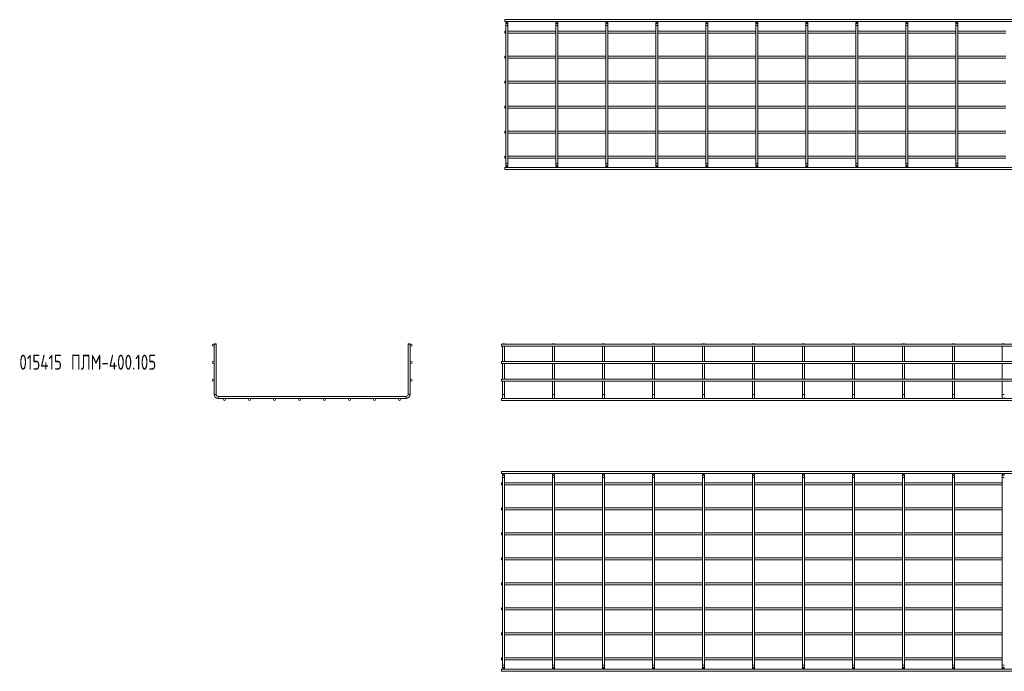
# Model space of a CAD drawing. Header units: millimetres. Extents: x -523 to 3473, y -2962 to -95.
# Tile 1 of 6: x -522 to 1448, y -2962 to -1657. Entities that reach past the tile are written whole.
import ezdxf

# ---------------------------------------------------------------- set-up
doc = ezdxf.new("R2010")
doc.units = ezdxf.units.MM
doc.styles.add('SLDTEXTSTYLE0', font='TXT', dxfattribs={"width": 0.7, "bigfont": 'bigfont'})

msp = doc.modelspace()

# ---------------------------------------------------------------- linework, layer by layer
at = {"color": 7, "linetype": 'Continuous', "lineweight": 15}
for p, q in [((3457, -1656.9), (449, -1656.9)), ((449, -1656.9), (449, -1660.9)), ((449, -1660.9), (3457, -1660.9)), ((451, -1662.9), (451, -1668.9)), ((451, -1668.9), (451, -1944.9)), ((455, -1668.9), (455, -1662.9)), ((455, -1944.9), (455, -1668.9)), ((551, -1662.9), (551, -1668.9)), ((551, -1668.9), (551, -1944.9)), ((555, -1668.9), (555, -1662.9)), ((555, -1944.9), (555, -1668.9)), ((651, -1662.9), (651, -1668.9)), ((651, -1668.9), (651, -1944.9)), ((655, -1668.9), (655, -1662.9)), ((655, -1944.9), (655, -1668.9)), ((751, -1662.9), (751, -1668.9)), ((751, -1668.9), (751, -1944.9)), ((755, -1668.9), (755, -1662.9)), ((755, -1944.9), (755, -1668.9)), ((851, -1662.9), (851, -1668.9)), ((851, -1668.9), (851, -1944.9)), ((855, -1668.9), (855, -1662.9)), ((855, -1944.9), (855, -1668.9)), ((951, -1662.9), (951, -1668.9)), ((951, -1668.9), (951, -1944.9)), ((955, -1668.9), (955, -1662.9)), ((955, -1944.9), (955, -1668.9)), ((1051, -1662.9), (1051, -1668.9)), ((1051, -1668.9), (1051, -1944.9)), ((1055, -1668.9), (1055, -1662.9)), ((1055, -1944.9), (1055, -1668.9)), ((1151, -1662.9), (1151, -1668.9)), ((1151, -1668.9), (1151, -1944.9)), ((1155, -1668.9), (1155, -1662.9)), ((1155, -1944.9), (1155, -1668.9)), ((1251, -1662.9), (1251, -1668.9)), ((1251, -1668.9), (1251, -1944.9)), ((1255, -1668.9), (1255, -1662.9)), ((1255, -1944.9), (1255, -1668.9)), ((1351, -1662.9), (1351, -1668.9)), ((1351, -1668.9), (1351, -1944.9)), ((1355, -1668.9), (1355, -1662.9)), ((1355, -1944.9), (1355, -1668.9)), ((451, -1679.9), (449, -1679.9)), ((449, -1679.9), (449, -1683.9)), ((449, -1683.9), (451, -1683.9)), ((551, -1679.9), (455, -1679.9)), ((455, -1683.9), (551, -1683.9)), ((651, -1679.9), (555, -1679.9)), ((555, -1683.9), (651, -1683.9)), ((751, -1679.9), (655, -1679.9)), ((655, -1683.9), (751, -1683.9)), ((851, -1679.9), (755, -1679.9)), ((755, -1683.9), (851, -1683.9)), ((951, -1679.9), (855, -1679.9)), ((855, -1683.9), (951, -1683.9)), ((1051, -1679.9), (955, -1679.9)), ((955, -1683.9), (1051, -1683.9)), ((1151, -1679.9), (1055, -1679.9)), ((1055, -1683.9), (1151, -1683.9)), ((1251, -1679.9), (1155, -1679.9)), ((1155, -1683.9), (1251, -1683.9)), ((1351, -1679.9), (1255, -1679.9)), ((1255, -1683.9), (1351, -1683.9)), ((1451, -1679.9), (1355, -1679.9)), ((1355, -1683.9), (1451, -1683.9)), ((451, -1729.9), (449, -1729.9)), ((449, -1729.9), (449, -1733.9)), ((551, -1729.9), (455, -1729.9)), ((651, -1729.9), (555, -1729.9)), ((751, -1729.9), (655, -1729.9)), ((851, -1729.9), (755, -1729.9)), ((951, -1729.9), (855, -1729.9)), ((1051, -1729.9), (955, -1729.9)), ((1151, -1729.9), (1055, -1729.9)), ((1251, -1729.9), (1155, -1729.9)), ((1351, -1729.9), (1255, -1729.9)), ((1451, -1729.9), (1355, -1729.9)), ((449, -1733.9), (451, -1733.9)), ((455, -1733.9), (551, -1733.9)), ((555, -1733.9), (651, -1733.9)), ((655, -1733.9), (751, -1733.9)), ((755, -1733.9), (851, -1733.9)), ((855, -1733.9), (951, -1733.9)), ((955, -1733.9), (1051, -1733.9)), ((1055, -1733.9), (1151, -1733.9)), ((1155, -1733.9), (1251, -1733.9)), ((1255, -1733.9), (1351, -1733.9)), ((1355, -1733.9), (1451, -1733.9)), ((451, -1779.9), (449, -1779.9)), ((449, -1779.9), (449, -1783.9)), ((449, -1783.9), (451, -1783.9)), ((551, -1779.9), (455, -1779.9)), ((455, -1783.9), (551, -1783.9)), ((651, -1779.9), (555, -1779.9)), ((555, -1783.9), (651, -1783.9)), ((751, -1779.9), (655, -1779.9)), ((655, -1783.9), (751, -1783.9)), ((851, -1779.9), (755, -1779.9)), ((755, -1783.9), (851, -1783.9)), ((951, -1779.9), (855, -1779.9)), ((855, -1783.9), (951, -1783.9)), ((1051, -1779.9), (955, -1779.9)), ((955, -1783.9), (1051, -1783.9)), ((1151, -1779.9), (1055, -1779.9)), ((1055, -1783.9), (1151, -1783.9)), ((1251, -1779.9), (1155, -1779.9)), ((1155, -1783.9), (1251, -1783.9)), ((1351, -1779.9), (1255, -1779.9)), ((1255, -1783.9), (1351, -1783.9)), ((1451, -1779.9), (1355, -1779.9)), ((1355, -1783.9), (1451, -1783.9)), ((451, -1829.9), (449, -1829.9)), ((449, -1829.9), (449, -1833.9)), ((551, -1829.9), (455, -1829.9)), ((651, -1829.9), (555, -1829.9)), ((751, -1829.9), (655, -1829.9)), ((851, -1829.9), (755, -1829.9)), ((951, -1829.9), (855, -1829.9)), ((1051, -1829.9), (955, -1829.9)), ((1151, -1829.9), (1055, -1829.9)), ((1251, -1829.9), (1155, -1829.9)), ((1351, -1829.9), (1255, -1829.9)), ((1451, -1829.9), (1355, -1829.9)), ((449, -1833.9), (451, -1833.9)), ((455, -1833.9), (551, -1833.9)), ((555, -1833.9), (651, -1833.9)), ((655, -1833.9), (751, -1833.9)), ((755, -1833.9), (851, -1833.9)), ((855, -1833.9), (951, -1833.9)), ((955, -1833.9), (1051, -1833.9)), ((1055, -1833.9), (1151, -1833.9)), ((1155, -1833.9), (1251, -1833.9)), ((1255, -1833.9), (1351, -1833.9)), ((1355, -1833.9), (1451, -1833.9)), ((451, -1879.9), (449, -1879.9)), ((449, -1879.9), (449, -1883.9)), ((449, -1883.9), (451, -1883.9)), ((551, -1879.9), (455, -1879.9)), ((455, -1883.9), (551, -1883.9)), ((651, -1879.9), (555, -1879.9)), ((555, -1883.9), (651, -1883.9)), ((751, -1879.9), (655, -1879.9)), ((655, -1883.9), (751, -1883.9)), ((851, -1879.9), (755, -1879.9)), ((755, -1883.9), (851, -1883.9)), ((951, -1879.9), (855, -1879.9)), ((855, -1883.9), (951, -1883.9)), ((1051, -1879.9), (955, -1879.9)), ((955, -1883.9), (1051, -1883.9)), ((1151, -1879.9), (1055, -1879.9)), ((1055, -1883.9), (1151, -1883.9)), ((1251, -1879.9), (1155, -1879.9)), ((1155, -1883.9), (1251, -1883.9)), ((1351, -1879.9), (1255, -1879.9)), ((1255, -1883.9), (1351, -1883.9)), ((1451, -1879.9), (1355, -1879.9)), ((1355, -1883.9), (1451, -1883.9)), ((451, -1929.9), (449, -1929.9)), ((449, -1929.9), (449, -1933.9)), ((551, -1929.9), (455, -1929.9)), ((651, -1929.9), (555, -1929.9)), ((751, -1929.9), (655, -1929.9)), ((851, -1929.9), (755, -1929.9)), ((951, -1929.9), (855, -1929.9)), ((1051, -1929.9), (955, -1929.9)), ((1151, -1929.9), (1055, -1929.9)), ((1251, -1929.9), (1155, -1929.9)), ((1351, -1929.9), (1255, -1929.9)), ((1451, -1929.9), (1355, -1929.9)), ((449, -1933.9), (451, -1933.9)), ((451, -1944.9), (451, -1950.9)), ((455, -1933.9), (551, -1933.9)), ((455, -1950.9), (455, -1944.9)), ((551, -1944.9), (551, -1950.9)), ((555, -1933.9), (651, -1933.9)), ((555, -1950.9), (555, -1944.9)), ((651, -1944.9), (651, -1950.9)), ((655, -1933.9), (751, -1933.9)), ((655, -1950.9), (655, -1944.9)), ((751, -1944.9), (751, -1950.9)), ((755, -1933.9), (851, -1933.9)), ((755, -1950.9), (755, -1944.9)), ((851, -1944.9), (851, -1950.9)), ((855, -1933.9), (951, -1933.9)), ((855, -1950.9), (855, -1944.9)), ((951, -1944.9), (951, -1950.9)), ((955, -1933.9), (1051, -1933.9)), ((955, -1950.9), (955, -1944.9)), ((1051, -1944.9), (1051, -1950.9)), ((1055, -1933.9), (1151, -1933.9)), ((1055, -1950.9), (1055, -1944.9)), ((1151, -1944.9), (1151, -1950.9)), ((1155, -1933.9), (1251, -1933.9)), ((1155, -1950.9), (1155, -1944.9)), ((1251, -1944.9), (1251, -1950.9)), ((1255, -1933.9), (1351, -1933.9)), ((1255, -1950.9), (1255, -1944.9)), ((1351, -1944.9), (1351, -1950.9)), ((1355, -1933.9), (1451, -1933.9)), ((1355, -1950.9), (1355, -1944.9)), ((3457, -1952.9), (449, -1952.9)), ((449, -1952.9), (449, -1956.9)), ((449, -1956.9), (3457, -1956.9)), ((-132.2, -2305.9), (-132.7, -2306.4)), ((-132.7, -2306.4), (-132.7, -2407.2)), ((-128.7, -2306.4), (-132.7, -2306.4)), ((-132.2, -2305.9), (-129.2, -2305.9)), ((-128.7, -2306.4), (-129.2, -2305.9)), ((-128.7, -2407.2), (-128.7, -2306.4)), ((255.8, -2305.9), (255.3, -2306.4)), ((255.3, -2306.4), (255.3, -2407.2)), ((259.3, -2306.4), (255.3, -2306.4)), ((255.8, -2305.9), (258.8, -2305.9)), ((259.3, -2306.4), (258.8, -2305.9)), ((259.3, -2407.2), (259.3, -2306.4)), ((3450.2, -2306.4), (442.2, -2306.4)), ((442.2, -2306.4), (442.2, -2310.4)), ((442.2, -2310.4), (3450.2, -2310.4)), ((444.7, -2305.9), (444.2, -2306.4)), ((444.2, -2310.4), (444.2, -2341.4)), ((444.7, -2305.9), (447.7, -2305.9)), ((448.2, -2306.4), (447.7, -2305.9)), ((448.2, -2341.4), (448.2, -2310.4)), ((544.7, -2305.9), (544.2, -2306.4)), ((544.2, -2310.4), (544.2, -2341.4)), ((544.7, -2305.9), (547.7, -2305.9)), ((548.2, -2306.4), (547.7, -2305.9)), ((548.2, -2341.4), (548.2, -2310.4)), ((644.7, -2305.9), (644.2, -2306.4)), ((644.2, -2310.4), (644.2, -2341.4)), ((644.7, -2305.9), (647.7, -2305.9)), ((648.2, -2306.4), (647.7, -2305.9)), ((648.2, -2341.4), (648.2, -2310.4)), ((744.7, -2305.9), (744.2, -2306.4)), ((744.2, -2310.4), (744.2, -2341.4)), ((744.7, -2305.9), (747.7, -2305.9)), ((748.2, -2306.4), (747.7, -2305.9)), ((748.2, -2341.4), (748.2, -2310.4)), ((844.7, -2305.9), (844.2, -2306.4)), ((844.2, -2310.4), (844.2, -2341.4)), ((844.7, -2305.9), (847.7, -2305.9)), ((848.2, -2306.4), (847.7, -2305.9)), ((848.2, -2341.4), (848.2, -2310.4)), ((944.7, -2305.9), (944.2, -2306.4)), ((944.2, -2310.4), (944.2, -2341.4)), ((944.7, -2305.9), (947.7, -2305.9)), ((948.2, -2306.4), (947.7, -2305.9)), ((948.2, -2341.4), (948.2, -2310.4)), ((1044.7, -2305.9), (1044.2, -2306.4)), ((1044.2, -2310.4), (1044.2, -2341.4)), ((1044.7, -2305.9), (1047.7, -2305.9)), ((1048.2, -2306.4), (1047.7, -2305.9)), ((1048.2, -2341.4), (1048.2, -2310.4)), ((1144.7, -2305.9), (1144.2, -2306.4)), ((1144.2, -2310.4), (1144.2, -2341.4)), ((1144.7, -2305.9), (1147.7, -2305.9)), ((1148.2, -2306.4), (1147.7, -2305.9)), ((1148.2, -2341.4), (1148.2, -2310.4)), ((1244.7, -2305.9), (1244.2, -2306.4)), ((1244.2, -2310.4), (1244.2, -2341.4)), ((1244.7, -2305.9), (1247.7, -2305.9)), ((1248.2, -2306.4), (1247.7, -2305.9)), ((1248.2, -2341.4), (1248.2, -2310.4)), ((1344.7, -2305.9), (1344.2, -2306.4)), ((1344.2, -2310.4), (1344.2, -2341.4)), ((1344.7, -2305.9), (1347.7, -2305.9)), ((1348.2, -2306.4), (1347.7, -2305.9)), ((1348.2, -2341.4), (1348.2, -2310.4)), ((1444.7, -2305.9), (1444.2, -2306.4)), ((1444.2, -2310.4), (1444.2, -2341.4)), ((1444.7, -2305.9), (1447.7, -2305.9)), ((1448.2, -2306.4), (1447.7, -2305.9)), ((3450.2, -2341.4), (442.2, -2341.4)), ((442.2, -2341.4), (442.2, -2345.4)), ((442.2, -2345.4), (3450.2, -2345.4)), ((444.2, -2345.4), (444.2, -2376.4)), ((448.2, -2376.4), (448.2, -2345.4)), ((544.2, -2345.4), (544.2, -2376.4)), ((548.2, -2376.4), (548.2, -2345.4)), ((644.2, -2345.4), (644.2, -2376.4)), ((648.2, -2376.4), (648.2, -2345.4)), ((744.2, -2345.4), (744.2, -2376.4)), ((748.2, -2376.4), (748.2, -2345.4)), ((844.2, -2345.4), (844.2, -2376.4)), ((848.2, -2376.4), (848.2, -2345.4)), ((944.2, -2345.4), (944.2, -2376.4)), ((948.2, -2376.4), (948.2, -2345.4)), ((1044.2, -2345.4), (1044.2, -2376.4)), ((1048.2, -2376.4), (1048.2, -2345.4)), ((1144.2, -2345.4), (1144.2, -2376.4)), ((1148.2, -2376.4), (1148.2, -2345.4)), ((1244.2, -2345.4), (1244.2, -2376.4)), ((1248.2, -2376.4), (1248.2, -2345.4)), ((1344.2, -2345.4), (1344.2, -2376.4)), ((1348.2, -2376.4), (1348.2, -2345.4)), ((1444.2, -2345.4), (1444.2, -2376.4)), ((3450.2, -2376.4), (442.2, -2376.4)), ((442.2, -2376.4), (442.2, -2380.4)), ((442.2, -2380.4), (3450.2, -2380.4)), ((444.2, -2380.4), (444.2, -2407.2)), ((448.2, -2407.2), (448.2, -2380.4)), ((544.2, -2380.4), (544.2, -2407.2)), ((548.2, -2407.2), (548.2, -2380.4)), ((644.2, -2380.4), (644.2, -2407.2)), ((648.2, -2407.2), (648.2, -2380.4)), ((744.2, -2380.4), (744.2, -2407.2)), ((748.2, -2407.2), (748.2, -2380.4)), ((844.2, -2380.4), (844.2, -2407.2)), ((848.2, -2407.2), (848.2, -2380.4)), ((944.2, -2380.4), (944.2, -2407.2)), ((948.2, -2407.2), (948.2, -2380.4)), ((1044.2, -2380.4), (1044.2, -2407.2)), ((1048.2, -2407.2), (1048.2, -2380.4)), ((1144.2, -2380.4), (1144.2, -2407.2)), ((1148.2, -2407.2), (1148.2, -2380.4)), ((1244.2, -2380.4), (1244.2, -2407.2)), ((1248.2, -2407.2), (1248.2, -2380.4)), ((1344.2, -2380.4), (1344.2, -2407.2)), ((1348.2, -2407.2), (1348.2, -2380.4)), ((1444.2, -2380.4), (1444.2, -2407.2)), ((251.3, -2411.2), (-124.7, -2411.2)), ((-124.7, -2415.2), (251.3, -2415.2)), ((3450.2, -2415.2), (442.2, -2415.2)), ((442.2, -2415.2), (442.2, -2419.2)), ((442.2, -2419.2), (3450.2, -2419.2)), ((444.2, -2407.2), (444.2, -2413.2)), ((448.2, -2413.2), (448.2, -2407.2)), ((544.2, -2407.2), (544.2, -2413.2)), ((548.2, -2413.2), (548.2, -2407.2)), ((644.2, -2407.2), (644.2, -2413.2)), ((648.2, -2413.2), (648.2, -2407.2)), ((744.2, -2407.2), (744.2, -2413.2)), ((748.2, -2413.2), (748.2, -2407.2)), ((844.2, -2407.2), (844.2, -2413.2)), ((848.2, -2413.2), (848.2, -2407.2)), ((944.2, -2407.2), (944.2, -2413.2)), ((948.2, -2413.2), (948.2, -2407.2)), ((1044.2, -2407.2), (1044.2, -2413.2)), ((1048.2, -2413.2), (1048.2, -2407.2)), ((1144.2, -2407.2), (1144.2, -2413.2)), ((1148.2, -2413.2), (1148.2, -2407.2)), ((1244.2, -2407.2), (1244.2, -2413.2)), ((1248.2, -2413.2), (1248.2, -2407.2)), ((1344.2, -2407.2), (1344.2, -2413.2)), ((1348.2, -2413.2), (1348.2, -2407.2)), ((1444.2, -2407.2), (1444.2, -2413.2)), ((3450.2, -2561.5), (442.2, -2561.5)), ((442.2, -2561.5), (442.2, -2565.5)), ((442.2, -2565.5), (3450.2, -2565.5)), ((444.2, -2567.5), (444.2, -2573.5)), ((444.2, -2573.5), (444.2, -2949.5)), ((448.2, -2573.5), (448.2, -2567.5)), ((448.2, -2949.5), (448.2, -2573.5)), ((544.2, -2567.5), (544.2, -2573.5)), ((544.2, -2573.5), (544.2, -2949.5)), ((548.2, -2573.5), (548.2, -2567.5)), ((548.2, -2949.5), (548.2, -2573.5)), ((644.2, -2567.5), (644.2, -2573.5)), ((644.2, -2573.5), (644.2, -2949.5)), ((648.2, -2573.5), (648.2, -2567.5)), ((648.2, -2949.5), (648.2, -2573.5)), ((744.2, -2567.5), (744.2, -2573.5)), ((744.2, -2573.5), (744.2, -2949.5)), ((748.2, -2573.5), (748.2, -2567.5)), ((748.2, -2949.5), (748.2, -2573.5)), ((844.2, -2567.5), (844.2, -2573.5)), ((844.2, -2573.5), (844.2, -2949.5)), ((848.2, -2573.5), (848.2, -2567.5)), ((848.2, -2949.5), (848.2, -2573.5)), ((944.2, -2567.5), (944.2, -2573.5)), ((944.2, -2573.5), (944.2, -2949.5)), ((948.2, -2573.5), (948.2, -2567.5)), ((948.2, -2949.5), (948.2, -2573.5)), ((1044.2, -2567.5), (1044.2, -2573.5)), ((1044.2, -2573.5), (1044.2, -2949.5)), ((1048.2, -2573.5), (1048.2, -2567.5)), ((1048.2, -2949.5), (1048.2, -2573.5)), ((1144.2, -2567.5), (1144.2, -2573.5)), ((1144.2, -2573.5), (1144.2, -2949.5)), ((1148.2, -2573.5), (1148.2, -2567.5)), ((1148.2, -2949.5), (1148.2, -2573.5)), ((1244.2, -2567.5), (1244.2, -2573.5)), ((1244.2, -2573.5), (1244.2, -2949.5)), ((1248.2, -2573.5), (1248.2, -2567.5)), ((1248.2, -2949.5), (1248.2, -2573.5)), ((1344.2, -2567.5), (1344.2, -2573.5)), ((1344.2, -2573.5), (1344.2, -2949.5)), ((1348.2, -2573.5), (1348.2, -2567.5)), ((1348.2, -2949.5), (1348.2, -2573.5)), ((1444.2, -2567.5), (1444.2, -2573.5)), ((1444.2, -2573.5), (1444.2, -2949.5)), ((444.2, -2584.5), (442.2, -2584.5)), ((442.2, -2584.5), (442.2, -2588.5)), ((442.2, -2588.5), (444.2, -2588.5)), ((544.2, -2584.5), (448.2, -2584.5)), ((448.2, -2588.5), (544.2, -2588.5)), ((644.2, -2584.5), (548.2, -2584.5)), ((548.2, -2588.5), (644.2, -2588.5)), ((744.2, -2584.5), (648.2, -2584.5)), ((648.2, -2588.5), (744.2, -2588.5)), ((844.2, -2584.5), (748.2, -2584.5)), ((748.2, -2588.5), (844.2, -2588.5)), ((944.2, -2584.5), (848.2, -2584.5)), ((848.2, -2588.5), (944.2, -2588.5)), ((1044.2, -2584.5), (948.2, -2584.5)), ((948.2, -2588.5), (1044.2, -2588.5)), ((1144.2, -2584.5), (1048.2, -2584.5)), ((1048.2, -2588.5), (1144.2, -2588.5)), ((1244.2, -2584.5), (1148.2, -2584.5)), ((1148.2, -2588.5), (1244.2, -2588.5)), ((1344.2, -2584.5), (1248.2, -2584.5)), ((1248.2, -2588.5), (1344.2, -2588.5)), ((1444.2, -2584.5), (1348.2, -2584.5)), ((1348.2, -2588.5), (1444.2, -2588.5)), ((444.2, -2634.5), (442.2, -2634.5)), ((442.2, -2634.5), (442.2, -2638.5)), ((442.2, -2638.5), (444.2, -2638.5)), ((544.2, -2634.5), (448.2, -2634.5)), ((448.2, -2638.5), (544.2, -2638.5)), ((644.2, -2634.5), (548.2, -2634.5)), ((548.2, -2638.5), (644.2, -2638.5)), ((744.2, -2634.5), (648.2, -2634.5)), ((648.2, -2638.5), (744.2, -2638.5)), ((844.2, -2634.5), (748.2, -2634.5)), ((748.2, -2638.5), (844.2, -2638.5)), ((944.2, -2634.5), (848.2, -2634.5)), ((848.2, -2638.5), (944.2, -2638.5)), ((1044.2, -2634.5), (948.2, -2634.5)), ((948.2, -2638.5), (1044.2, -2638.5)), ((1144.2, -2634.5), (1048.2, -2634.5)), ((1048.2, -2638.5), (1144.2, -2638.5)), ((1244.2, -2634.5), (1148.2, -2634.5)), ((1148.2, -2638.5), (1244.2, -2638.5)), ((1344.2, -2634.5), (1248.2, -2634.5)), ((1248.2, -2638.5), (1344.2, -2638.5)), ((1444.2, -2634.5), (1348.2, -2634.5)), ((1348.2, -2638.5), (1444.2, -2638.5)), ((444.2, -2684.5), (442.2, -2684.5)), ((442.2, -2684.5), (442.2, -2688.5)), ((442.2, -2688.5), (444.2, -2688.5)), ((544.2, -2684.5), (448.2, -2684.5)), ((448.2, -2688.5), (544.2, -2688.5)), ((644.2, -2684.5), (548.2, -2684.5)), ((548.2, -2688.5), (644.2, -2688.5)), ((744.2, -2684.5), (648.2, -2684.5)), ((648.2, -2688.5), (744.2, -2688.5)), ((844.2, -2684.5), (748.2, -2684.5)), ((748.2, -2688.5), (844.2, -2688.5)), ((944.2, -2684.5), (848.2, -2684.5)), ((848.2, -2688.5), (944.2, -2688.5)), ((1044.2, -2684.5), (948.2, -2684.5)), ((948.2, -2688.5), (1044.2, -2688.5)), ((1144.2, -2684.5), (1048.2, -2684.5)), ((1048.2, -2688.5), (1144.2, -2688.5)), ((1244.2, -2684.5), (1148.2, -2684.5)), ((1148.2, -2688.5), (1244.2, -2688.5)), ((1344.2, -2684.5), (1248.2, -2684.5)), ((1248.2, -2688.5), (1344.2, -2688.5)), ((1444.2, -2684.5), (1348.2, -2684.5)), ((1348.2, -2688.5), (1444.2, -2688.5)), ((444.2, -2734.5), (442.2, -2734.5)), ((442.2, -2734.5), (442.2, -2738.5)), ((544.2, -2734.5), (448.2, -2734.5)), ((644.2, -2734.5), (548.2, -2734.5)), ((744.2, -2734.5), (648.2, -2734.5)), ((844.2, -2734.5), (748.2, -2734.5)), ((944.2, -2734.5), (848.2, -2734.5)), ((1044.2, -2734.5), (948.2, -2734.5)), ((1144.2, -2734.5), (1048.2, -2734.5)), ((1244.2, -2734.5), (1148.2, -2734.5)), ((1344.2, -2734.5), (1248.2, -2734.5)), ((1444.2, -2734.5), (1348.2, -2734.5)), ((442.2, -2738.5), (444.2, -2738.5)), ((448.2, -2738.5), (544.2, -2738.5)), ((548.2, -2738.5), (644.2, -2738.5)), ((648.2, -2738.5), (744.2, -2738.5)), ((748.2, -2738.5), (844.2, -2738.5)), ((848.2, -2738.5), (944.2, -2738.5)), ((948.2, -2738.5), (1044.2, -2738.5)), ((1048.2, -2738.5), (1144.2, -2738.5)), ((1148.2, -2738.5), (1244.2, -2738.5)), ((1248.2, -2738.5), (1344.2, -2738.5)), ((1348.2, -2738.5), (1444.2, -2738.5)), ((444.2, -2784.5), (442.2, -2784.5)), ((442.2, -2784.5), (442.2, -2788.5)), ((442.2, -2788.5), (444.2, -2788.5)), ((544.2, -2784.5), (448.2, -2784.5)), ((448.2, -2788.5), (544.2, -2788.5)), ((644.2, -2784.5), (548.2, -2784.5)), ((548.2, -2788.5), (644.2, -2788.5)), ((744.2, -2784.5), (648.2, -2784.5)), ((648.2, -2788.5), (744.2, -2788.5)), ((844.2, -2784.5), (748.2, -2784.5)), ((748.2, -2788.5), (844.2, -2788.5)), ((944.2, -2784.5), (848.2, -2784.5)), ((848.2, -2788.5), (944.2, -2788.5)), ((1044.2, -2784.5), (948.2, -2784.5)), ((948.2, -2788.5), (1044.2, -2788.5)), ((1144.2, -2784.5), (1048.2, -2784.5)), ((1048.2, -2788.5), (1144.2, -2788.5)), ((1244.2, -2784.5), (1148.2, -2784.5)), ((1148.2, -2788.5), (1244.2, -2788.5)), ((1344.2, -2784.5), (1248.2, -2784.5)), ((1248.2, -2788.5), (1344.2, -2788.5)), ((1444.2, -2784.5), (1348.2, -2784.5)), ((1348.2, -2788.5), (1444.2, -2788.5)), ((444.2, -2834.5), (442.2, -2834.5)), ((442.2, -2834.5), (442.2, -2838.5)), ((544.2, -2834.5), (448.2, -2834.5)), ((644.2, -2834.5), (548.2, -2834.5)), ((744.2, -2834.5), (648.2, -2834.5)), ((844.2, -2834.5), (748.2, -2834.5)), ((944.2, -2834.5), (848.2, -2834.5)), ((1044.2, -2834.5), (948.2, -2834.5)), ((1144.2, -2834.5), (1048.2, -2834.5)), ((1244.2, -2834.5), (1148.2, -2834.5)), ((1344.2, -2834.5), (1248.2, -2834.5)), ((1444.2, -2834.5), (1348.2, -2834.5)), ((442.2, -2838.5), (444.2, -2838.5)), ((448.2, -2838.5), (544.2, -2838.5)), ((548.2, -2838.5), (644.2, -2838.5)), ((648.2, -2838.5), (744.2, -2838.5)), ((748.2, -2838.5), (844.2, -2838.5)), ((848.2, -2838.5), (944.2, -2838.5)), ((948.2, -2838.5), (1044.2, -2838.5)), ((1048.2, -2838.5), (1144.2, -2838.5)), ((1148.2, -2838.5), (1244.2, -2838.5)), ((1248.2, -2838.5), (1344.2, -2838.5)), ((1348.2, -2838.5), (1444.2, -2838.5)), ((444.2, -2884.5), (442.2, -2884.5)), ((442.2, -2884.5), (442.2, -2888.5)), ((442.2, -2888.5), (444.2, -2888.5)), ((544.2, -2884.5), (448.2, -2884.5)), ((448.2, -2888.5), (544.2, -2888.5)), ((644.2, -2884.5), (548.2, -2884.5)), ((548.2, -2888.5), (644.2, -2888.5)), ((744.2, -2884.5), (648.2, -2884.5)), ((648.2, -2888.5), (744.2, -2888.5)), ((844.2, -2884.5), (748.2, -2884.5)), ((748.2, -2888.5), (844.2, -2888.5)), ((944.2, -2884.5), (848.2, -2884.5)), ((848.2, -2888.5), (944.2, -2888.5)), ((1044.2, -2884.5), (948.2, -2884.5)), ((948.2, -2888.5), (1044.2, -2888.5)), ((1144.2, -2884.5), (1048.2, -2884.5)), ((1048.2, -2888.5), (1144.2, -2888.5)), ((1244.2, -2884.5), (1148.2, -2884.5)), ((1148.2, -2888.5), (1244.2, -2888.5)), ((1344.2, -2884.5), (1248.2, -2884.5)), ((1248.2, -2888.5), (1344.2, -2888.5)), ((1444.2, -2884.5), (1348.2, -2884.5)), ((1348.2, -2888.5), (1444.2, -2888.5)), ((444.2, -2934.5), (442.2, -2934.5)), ((442.2, -2934.5), (442.2, -2938.5)), ((544.2, -2934.5), (448.2, -2934.5)), ((644.2, -2934.5), (548.2, -2934.5)), ((744.2, -2934.5), (648.2, -2934.5)), ((844.2, -2934.5), (748.2, -2934.5)), ((944.2, -2934.5), (848.2, -2934.5)), ((1044.2, -2934.5), (948.2, -2934.5)), ((1144.2, -2934.5), (1048.2, -2934.5)), ((1244.2, -2934.5), (1148.2, -2934.5)), ((1344.2, -2934.5), (1248.2, -2934.5)), ((1444.2, -2934.5), (1348.2, -2934.5)), ((442.2, -2938.5), (444.2, -2938.5)), ((444.2, -2949.5), (444.2, -2955.5)), ((448.2, -2938.5), (544.2, -2938.5)), ((448.2, -2955.5), (448.2, -2949.5)), ((544.2, -2949.5), (544.2, -2955.5)), ((548.2, -2938.5), (644.2, -2938.5)), ((548.2, -2955.5), (548.2, -2949.5)), ((644.2, -2949.5), (644.2, -2955.5)), ((648.2, -2938.5), (744.2, -2938.5)), ((648.2, -2955.5), (648.2, -2949.5)), ((744.2, -2949.5), (744.2, -2955.5)), ((748.2, -2938.5), (844.2, -2938.5)), ((748.2, -2955.5), (748.2, -2949.5)), ((844.2, -2949.5), (844.2, -2955.5)), ((848.2, -2938.5), (944.2, -2938.5)), ((848.2, -2955.5), (848.2, -2949.5)), ((944.2, -2949.5), (944.2, -2955.5)), ((948.2, -2938.5), (1044.2, -2938.5)), ((948.2, -2955.5), (948.2, -2949.5)), ((1044.2, -2949.5), (1044.2, -2955.5)), ((1048.2, -2938.5), (1144.2, -2938.5)), ((1048.2, -2955.5), (1048.2, -2949.5)), ((1144.2, -2949.5), (1144.2, -2955.5)), ((1148.2, -2938.5), (1244.2, -2938.5)), ((1148.2, -2955.5), (1148.2, -2949.5)), ((1244.2, -2949.5), (1244.2, -2955.5)), ((1248.2, -2938.5), (1344.2, -2938.5)), ((1248.2, -2955.5), (1248.2, -2949.5)), ((1344.2, -2949.5), (1344.2, -2955.5)), ((1348.2, -2938.5), (1444.2, -2938.5)), ((1348.2, -2955.5), (1348.2, -2949.5)), ((1444.2, -2949.5), (1444.2, -2955.5)), ((3450.2, -2957.5), (442.2, -2957.5)), ((442.2, -2957.5), (442.2, -2961.5)), ((442.2, -2961.5), (3450.2, -2961.5))]:
    msp.add_line(p, q, dxfattribs=at)
at = {"color": 8, "linetype": 'Continuous', "lineweight": 15}
for p, q in [((451, -1668.9), (455, -1668.9)), ((551, -1668.9), (555, -1668.9)), ((651, -1668.9), (655, -1668.9)), ((751, -1668.9), (755, -1668.9)), ((851, -1668.9), (855, -1668.9)), ((951, -1668.9), (955, -1668.9)), ((1051, -1668.9), (1055, -1668.9)), ((1151, -1668.9), (1155, -1668.9)), ((1251, -1668.9), (1255, -1668.9)), ((1351, -1668.9), (1355, -1668.9)), ((451, -1944.9), (455, -1944.9)), ((551, -1944.9), (555, -1944.9)), ((651, -1944.9), (655, -1944.9)), ((751, -1944.9), (755, -1944.9)), ((851, -1944.9), (855, -1944.9)), ((951, -1944.9), (955, -1944.9)), ((1051, -1944.9), (1055, -1944.9)), ((1151, -1944.9), (1155, -1944.9)), ((1251, -1944.9), (1255, -1944.9)), ((1351, -1944.9), (1355, -1944.9)), ((-128.7, -2407.2), (-132.7, -2407.2)), ((-124.7, -2411.2), (-124.7, -2415.2)), ((251.3, -2411.2), (251.3, -2415.2)), ((255.3, -2407.2), (259.3, -2407.2)), ((448.2, -2407.2), (444.2, -2407.2)), ((548.2, -2407.2), (544.2, -2407.2)), ((648.2, -2407.2), (644.2, -2407.2)), ((748.2, -2407.2), (744.2, -2407.2)), ((848.2, -2407.2), (844.2, -2407.2)), ((948.2, -2407.2), (944.2, -2407.2)), ((1048.2, -2407.2), (1044.2, -2407.2)), ((1148.2, -2407.2), (1144.2, -2407.2)), ((1248.2, -2407.2), (1244.2, -2407.2)), ((1348.2, -2407.2), (1344.2, -2407.2)), ((1448.2, -2407.2), (1444.2, -2407.2)), ((444.2, -2573.5), (448.2, -2573.5)), ((544.2, -2573.5), (548.2, -2573.5)), ((644.2, -2573.5), (648.2, -2573.5)), ((744.2, -2573.5), (748.2, -2573.5)), ((844.2, -2573.5), (848.2, -2573.5)), ((944.2, -2573.5), (948.2, -2573.5)), ((1044.2, -2573.5), (1048.2, -2573.5)), ((1144.2, -2573.5), (1148.2, -2573.5)), ((1244.2, -2573.5), (1248.2, -2573.5)), ((1344.2, -2573.5), (1348.2, -2573.5)), ((1444.2, -2573.5), (1448.2, -2573.5)), ((444.2, -2949.5), (448.2, -2949.5)), ((544.2, -2949.5), (548.2, -2949.5)), ((644.2, -2949.5), (648.2, -2949.5)), ((744.2, -2949.5), (748.2, -2949.5)), ((844.2, -2949.5), (848.2, -2949.5)), ((944.2, -2949.5), (948.2, -2949.5)), ((1044.2, -2949.5), (1048.2, -2949.5)), ((1144.2, -2949.5), (1148.2, -2949.5)), ((1244.2, -2949.5), (1248.2, -2949.5)), ((1344.2, -2949.5), (1348.2, -2949.5)), ((1444.2, -2949.5), (1448.2, -2949.5))]:
    msp.add_line(p, q, dxfattribs=at)
at = {"color": 7, "linetype": 'Continuous', "lineweight": 15}
for centre, radius in [((453, -1662.9), 2), ((453, -1662.9), 1.5), ((553, -1662.9), 2), ((553, -1662.9), 1.5), ((653, -1662.9), 2), ((653, -1662.9), 1.5), ((753, -1662.9), 2), ((753, -1662.9), 1.5), ((853, -1662.9), 2), ((853, -1662.9), 1.5), ((953, -1662.9), 2), ((953, -1662.9), 1.5), ((1053, -1662.9), 2), ((1053, -1662.9), 1.5), ((1153, -1662.9), 2), ((1153, -1662.9), 1.5), ((1253, -1662.9), 2), ((1253, -1662.9), 1.5), ((1353, -1662.9), 2), ((1353, -1662.9), 1.5), ((453, -1950.9), 2), ((453, -1950.9), 1.5), ((553, -1950.9), 2), ((553, -1950.9), 1.5), ((653, -1950.9), 2), ((653, -1950.9), 1.5), ((753, -1950.9), 2), ((753, -1950.9), 1.5), ((853, -1950.9), 2), ((853, -1950.9), 1.5), ((953, -1950.9), 2), ((953, -1950.9), 1.5), ((1053, -1950.9), 2), ((1053, -1950.9), 1.5), ((1153, -1950.9), 2), ((1153, -1950.9), 1.5), ((1253, -1950.9), 2), ((1253, -1950.9), 1.5), ((1353, -1950.9), 2), ((1353, -1950.9), 1.5), ((-134.7, -2308.4), 2), ((261.3, -2308.4), 2), ((-134.7, -2343.4), 2), ((261.3, -2343.4), 2), ((-134.7, -2378.4), 2), ((261.3, -2378.4), 2), ((-111.7, -2417.2), 2), ((-61.7, -2417.2), 2), ((-11.7, -2417.2), 2), ((38.3, -2417.2), 2), ((88.3, -2417.2), 2), ((138.3, -2417.2), 2), ((188.3, -2417.2), 2), ((238.3, -2417.2), 2), ((446.2, -2567.5), 2), ((446.2, -2567.5), 1.5), ((546.2, -2567.5), 2), ((546.2, -2567.5), 1.5), ((646.2, -2567.5), 2), ((646.2, -2567.5), 1.5), ((746.2, -2567.5), 2), ((746.2, -2567.5), 1.5), ((846.2, -2567.5), 2), ((846.2, -2567.5), 1.5), ((946.2, -2567.5), 2), ((946.2, -2567.5), 1.5), ((1046.2, -2567.5), 2), ((1046.2, -2567.5), 1.5), ((1146.2, -2567.5), 2), ((1146.2, -2567.5), 1.5), ((1246.2, -2567.5), 2), ((1246.2, -2567.5), 1.5), ((1346.2, -2567.5), 2), ((1346.2, -2567.5), 1.5), ((1446.2, -2567.5), 2), ((1446.2, -2567.5), 1.5), ((446.2, -2955.5), 2), ((446.2, -2955.5), 1.5), ((546.2, -2955.5), 2), ((546.2, -2955.5), 1.5), ((646.2, -2955.5), 2), ((646.2, -2955.5), 1.5), ((746.2, -2955.5), 2), ((746.2, -2955.5), 1.5), ((846.2, -2955.5), 2), ((846.2, -2955.5), 1.5), ((946.2, -2955.5), 2), ((946.2, -2955.5), 1.5), ((1046.2, -2955.5), 2), ((1046.2, -2955.5), 1.5), ((1146.2, -2955.5), 2), ((1146.2, -2955.5), 1.5), ((1246.2, -2955.5), 2), ((1246.2, -2955.5), 1.5), ((1346.2, -2955.5), 2), ((1346.2, -2955.5), 1.5), ((1446.2, -2955.5), 2), ((1446.2, -2955.5), 1.5)]:
    msp.add_circle(centre, radius, dxfattribs=at)
for centre, radius, start, end in [((-124.7, -2407.2), 8, 180, 270), ((-124.7, -2407.2), 4, 180, 270), ((251.3, -2407.2), 4, 270, 0), ((251.3, -2407.2), 8, 270, 0), ((446.2, -2413.2), 2, 180, 0), ((546.2, -2413.2), 2, 180, 0), ((646.2, -2413.2), 2, 180, 0), ((746.2, -2413.2), 2, 180, 0), ((846.2, -2413.2), 2, 180, 0), ((946.2, -2413.2), 2, 180, 0), ((1046.2, -2413.2), 2, 180, 0), ((1146.2, -2413.2), 2, 180, 0), ((1246.2, -2413.2), 2, 180, 0), ((1346.2, -2413.2), 2, 180, 0), ((1446.2, -2413.2), 2, 180, 0)]:
    msp.add_arc(centre, radius, start, end, dxfattribs=at)

# ---------------------------------------------------------------- texts
at = {"color": 7, "linetype": 'Continuous', "lineweight": 0, "insert": (-522.3, -2327.7), "char_height": 30, "attachment_point": 1, "style": 'SLDTEXTSTYLE0'}
msp.add_mtext('015415 \\M+18450\\M+1844C\\M+1844D-400.105', dxfattribs=at)

doc.saveas('drawing.dxf')
